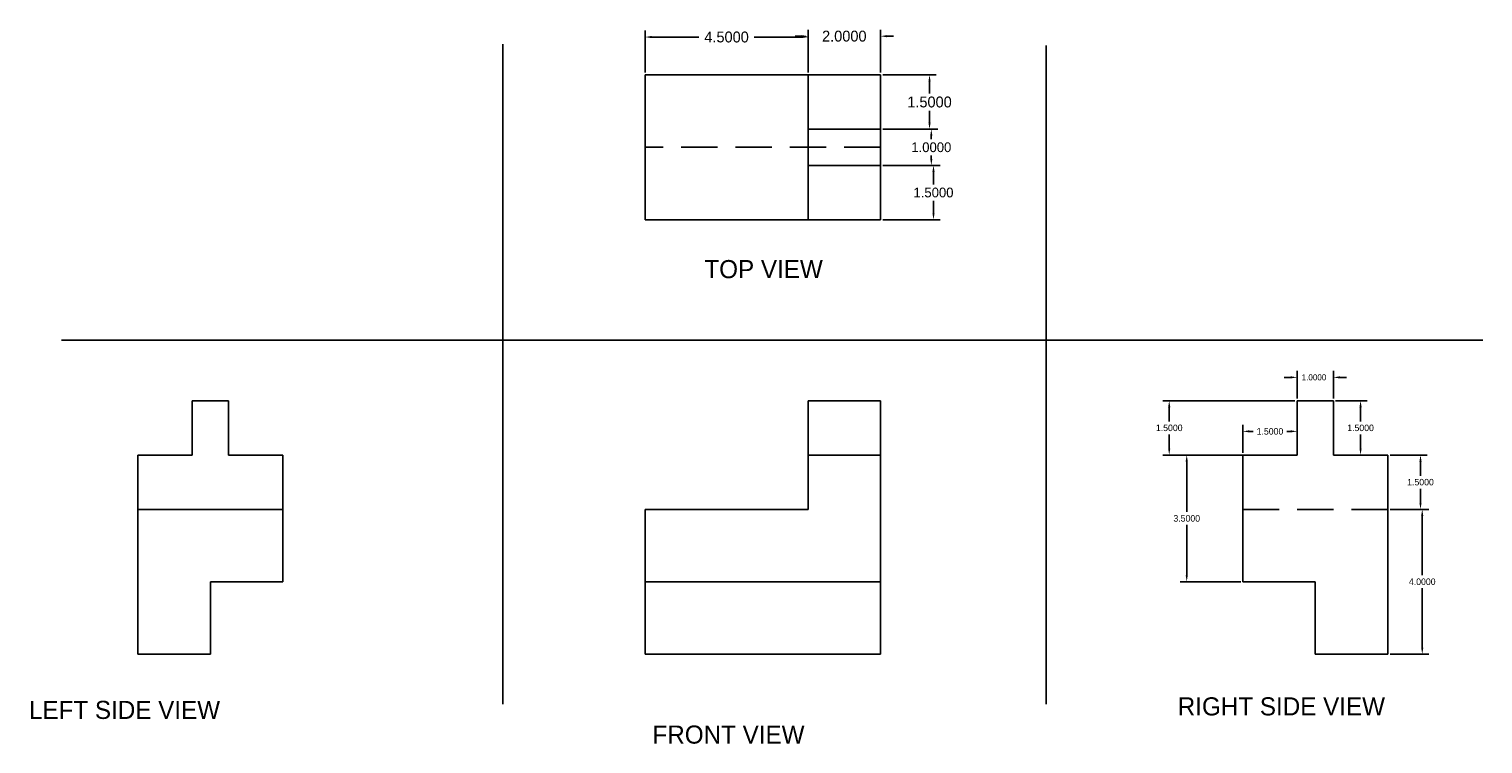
# Model space of a CAD drawing. Header units: feet. Extents: x 31.1 to 71.2, y 14.3 to 34.
import ezdxf

# ---------------------------------------------------------------- set-up
doc = ezdxf.new("R2010")
doc.units = ezdxf.units.FT
doc.header["$MEASUREMENT"] = 0
doc.linetypes.add('DASHEDX2', pattern=[1.5, 1, -0.5])
doc.dimstyles.get("Standard").update_dxf_attribs({"dimtxt": 0.18, "dimasz": 0.18, "dimexe": 0.18, "dimexo": 0.0625, "dimgap": 0.09, "dimtad": 0, "dimtih": 1, "dimtoh": 1, "dimdec": 4, "dimzin": 0, "dimdsep": 46, "dimtxsty": 'Standard', "dimcen": 0.09, "dimadec": 0, "dimazin": 0, "dimtfac": 1, "dimtdec": 4, "dimtofl": 0, "dimtmove": 0, "dimatfit": 3, "dimfxl": 0, "dimtolj": 1, "dimtzin": 0, "dimarcsym": 0})

# ---------------------------------------------------------------- blocks, each defined once
blk = doc.blocks.new('*D2')
at = {"color": 0, "lineweight": -2}
for p, q in [((48.088, 32.803), (48.088, 33.965)), ((48.268, 33.785), (49.573, 33.785)), ((52.408, 33.785), (51.103, 33.785)), ((52.588, 32.803), (52.588, 33.965))]:
    blk.add_line(p, q, dxfattribs=at)
at = {"color": 0}
for points in [[(48.268, 33.815), (48.268, 33.755), (48.088, 33.785)], [(52.408, 33.815), (52.408, 33.755), (52.588, 33.785)]]:
    blk.add_solid(points, dxfattribs=at)
at = {"layer": 'Defpoints', "color": 0}
for p in [(52.588, 33.785), (48.088, 32.74), (52.588, 32.74)]:
    blk.add_point(p, dxfattribs=at)
at = {"color": 0, "insert": (50.338, 33.785), "char_height": 0.3, "attachment_point": 5}
blk.add_mtext('\\A1;4.5000', dxfattribs=at)
blk = doc.blocks.new('*D3')
at = {"color": 0, "lineweight": -2}
for p, q in [((52.408, 33.809), (52.228, 33.809)), ((52.588, 32.803), (52.588, 33.989)), ((54.588, 32.803), (54.588, 33.989)), ((54.768, 33.809), (54.948, 33.809))]:
    blk.add_line(p, q, dxfattribs=at)
at = {"color": 0}
for points in [[(52.408, 33.839), (52.408, 33.779), (52.588, 33.809)], [(54.768, 33.839), (54.768, 33.779), (54.588, 33.809)]]:
    blk.add_solid(points, dxfattribs=at)
at = {"layer": 'Defpoints', "color": 0}
for p in [(54.588, 33.809), (52.588, 32.74), (54.588, 32.74)]:
    blk.add_point(p, dxfattribs=at)
at = {"color": 0, "insert": (53.588, 33.809), "char_height": 0.3, "attachment_point": 5}
blk.add_mtext('\\A1;2.0000', dxfattribs=at)
blk = doc.blocks.new('*D4')
at = {"color": 0, "lineweight": -2}
for p, q in [((54.651, 32.74), (56.12, 32.74)), ((55.94, 32.56), (55.94, 32.23)), ((55.94, 31.42), (55.94, 31.75)), ((54.651, 31.24), (56.12, 31.24))]:
    blk.add_line(p, q, dxfattribs=at)
at = {"color": 0}
for points in [[(55.91, 32.56), (55.97, 32.56), (55.94, 32.74)], [(55.91, 31.42), (55.97, 31.42), (55.94, 31.24)]]:
    blk.add_solid(points, dxfattribs=at)
at = {"layer": 'Defpoints', "color": 0}
for p in [(54.588, 32.74), (54.588, 31.24), (55.94, 31.24)]:
    blk.add_point(p, dxfattribs=at)
at = {"color": 0, "insert": (55.94, 31.99), "char_height": 0.3, "attachment_point": 5}
blk.add_mtext('\\A1;1.5000', dxfattribs=at)
blk = doc.blocks.new('*D5')
at = {"color": 0, "lineweight": -2}
for p, q in [((54.651, 31.24), (56.17, 31.24)), ((55.99, 31.06), (55.99, 30.965)), ((55.99, 30.42), (55.99, 30.515)), ((54.651, 30.24), (56.17, 30.24))]:
    blk.add_line(p, q, dxfattribs=at)
at = {"color": 0}
for points in [[(55.96, 31.06), (56.02, 31.06), (55.99, 31.24)], [(55.96, 30.42), (56.02, 30.42), (55.99, 30.24)]]:
    blk.add_solid(points, dxfattribs=at)
at = {"layer": 'Defpoints', "color": 0}
for p in [(54.588, 31.24), (54.588, 30.24), (55.99, 30.24)]:
    blk.add_point(p, dxfattribs=at)
at = {"color": 0, "insert": (55.99, 30.74), "char_height": 0.27, "attachment_point": 5}
blk.add_mtext('\\A1;1.0000', dxfattribs=at)
blk = doc.blocks.new('*D6')
at = {"color": 0, "lineweight": -2}
for p, q in [((54.651, 30.24), (56.23, 30.24)), ((56.05, 30.06), (56.05, 29.715)), ((56.05, 28.92), (56.05, 29.265)), ((54.651, 28.74), (56.23, 28.74))]:
    blk.add_line(p, q, dxfattribs=at)
at = {"color": 0}
for points in [[(56.02, 30.06), (56.08, 30.06), (56.05, 30.24)], [(56.02, 28.92), (56.08, 28.92), (56.05, 28.74)]]:
    blk.add_solid(points, dxfattribs=at)
at = {"layer": 'Defpoints', "color": 0}
for p in [(54.588, 30.24), (54.588, 28.74), (56.05, 28.74)]:
    blk.add_point(p, dxfattribs=at)
at = {"color": 0, "insert": (56.05, 29.49), "char_height": 0.27, "attachment_point": 5}
blk.add_mtext('\\A1;1.5000', dxfattribs=at)
blk = doc.blocks.new('*D7')
at = {"color": 0, "lineweight": -2}
for p, q in [((66.088, 23.803), (66.088, 24.565)), ((67.088, 23.803), (67.088, 24.565)), ((65.908, 24.385), (65.728, 24.385)), ((67.268, 24.385), (67.448, 24.385))]:
    blk.add_line(p, q, dxfattribs=at)
at = {"color": 0}
for points in [[(65.908, 24.415), (65.908, 24.355), (66.088, 24.385)], [(67.268, 24.415), (67.268, 24.355), (67.088, 24.385)]]:
    blk.add_solid(points, dxfattribs=at)
at = {"layer": 'Defpoints', "color": 0}
for p in [(67.088, 24.385), (66.088, 23.74), (67.088, 23.74)]:
    blk.add_point(p, dxfattribs=at)
at = {"color": 0, "insert": (66.553, 24.385), "char_height": 0.1667, "attachment_point": 5}
blk.add_mtext('\\A1;1.0000', dxfattribs=at)
blk = doc.blocks.new('*D8')
at = {"color": 0, "lineweight": -2}
for p, q in [((66.026, 23.74), (62.377, 23.74)), ((62.557, 23.56), (62.557, 23.17)), ((62.557, 22.42), (62.557, 22.81)), ((66.026, 22.24), (62.377, 22.24))]:
    blk.add_line(p, q, dxfattribs=at)
at = {"color": 0}
for points in [[(62.527, 23.56), (62.587, 23.56), (62.557, 23.74)], [(62.527, 22.42), (62.587, 22.42), (62.557, 22.24)]]:
    blk.add_solid(points, dxfattribs=at)
at = {"layer": 'Defpoints', "color": 0}
for p in [(66.088, 23.74), (62.557, 22.24), (66.088, 22.24)]:
    blk.add_point(p, dxfattribs=at)
at = {"color": 0, "insert": (62.557, 22.99), "char_height": 0.18, "attachment_point": 5}
blk.add_mtext('\\A1;1.5000', dxfattribs=at)
blk = doc.blocks.new('*D9')
at = {"color": 0, "lineweight": -2}
for p, q in [((64.588, 22.303), (64.588, 23.074)), ((64.768, 22.894), (64.873, 22.894)), ((65.908, 22.894), (65.803, 22.894)), ((66.088, 22.303), (66.088, 23.074))]:
    blk.add_line(p, q, dxfattribs=at)
at = {"color": 0}
for points in [[(64.768, 22.924), (64.768, 22.864), (64.588, 22.894)], [(65.908, 22.924), (65.908, 22.864), (66.088, 22.894)]]:
    blk.add_solid(points, dxfattribs=at)
at = {"layer": 'Defpoints', "color": 0}
for p in [(64.588, 22.894), (64.588, 22.24), (66.088, 22.24)]:
    blk.add_point(p, dxfattribs=at)
at = {"color": 0, "insert": (65.338, 22.894), "char_height": 0.18, "attachment_point": 5}
blk.add_mtext('\\A1;1.5000', dxfattribs=at)
blk = doc.blocks.new('*D10')
at = {"color": 0, "lineweight": -2}
for p, q in [((64.535, 22.24), (62.86, 22.24)), ((63.04, 22.06), (63.04, 20.67)), ((63.04, 18.92), (63.04, 20.31)), ((64.535, 18.74), (62.86, 18.74))]:
    blk.add_line(p, q, dxfattribs=at)
at = {"color": 0}
for points in [[(63.01, 22.06), (63.07, 22.06), (63.04, 22.24)], [(63.01, 18.92), (63.07, 18.92), (63.04, 18.74)]]:
    blk.add_solid(points, dxfattribs=at)
at = {"layer": 'Defpoints', "color": 0}
for p in [(64.598, 22.24), (63.04, 18.74), (64.598, 18.74)]:
    blk.add_point(p, dxfattribs=at)
at = {"color": 0, "insert": (63.04, 20.49), "char_height": 0.18, "attachment_point": 5}
blk.add_mtext('\\A1;3.5000', dxfattribs=at)
blk = doc.blocks.new('*D11')
at = {"color": 0, "lineweight": -2}
for p, q in [((67.151, 23.74), (68.018, 23.74)), ((67.838, 23.56), (67.838, 23.17)), ((67.838, 22.42), (67.838, 22.81)), ((67.151, 22.24), (68.018, 22.24))]:
    blk.add_line(p, q, dxfattribs=at)
at = {"color": 0}
for points in [[(67.808, 23.56), (67.868, 23.56), (67.838, 23.74)], [(67.808, 22.42), (67.868, 22.42), (67.838, 22.24)]]:
    blk.add_solid(points, dxfattribs=at)
at = {"layer": 'Defpoints', "color": 0}
for p in [(67.088, 23.74), (67.088, 22.24), (67.838, 22.24)]:
    blk.add_point(p, dxfattribs=at)
at = {"color": 0, "insert": (67.838, 22.99), "char_height": 0.18, "attachment_point": 5}
blk.add_mtext('\\A1;1.5000', dxfattribs=at)
blk = doc.blocks.new('*D12')
at = {"color": 0, "lineweight": -2}
for p, q in [((68.651, 22.24), (69.673, 22.24)), ((69.493, 22.06), (69.493, 21.67)), ((69.493, 20.92), (69.493, 21.31)), ((68.651, 20.74), (69.673, 20.74))]:
    blk.add_line(p, q, dxfattribs=at)
at = {"color": 0}
for points in [[(69.463, 22.06), (69.523, 22.06), (69.493, 22.24)], [(69.463, 20.92), (69.523, 20.92), (69.493, 20.74)]]:
    blk.add_solid(points, dxfattribs=at)
at = {"layer": 'Defpoints', "color": 0}
for p in [(68.588, 22.24), (68.588, 20.74), (69.493, 20.74)]:
    blk.add_point(p, dxfattribs=at)
at = {"color": 0, "insert": (69.493, 21.49), "char_height": 0.18, "attachment_point": 5}
blk.add_mtext('\\A1;1.5000', dxfattribs=at)
blk = doc.blocks.new('*D13')
at = {"color": 0, "lineweight": -2}
for p, q in [((68.651, 20.74), (69.721, 20.74)), ((69.541, 20.56), (69.541, 18.92)), ((69.541, 16.92), (69.541, 18.56)), ((68.651, 16.74), (69.721, 16.74))]:
    blk.add_line(p, q, dxfattribs=at)
at = {"color": 0}
for points in [[(69.511, 20.56), (69.571, 20.56), (69.541, 20.74)], [(69.511, 16.92), (69.571, 16.92), (69.541, 16.74)]]:
    blk.add_solid(points, dxfattribs=at)
at = {"layer": 'Defpoints', "color": 0}
for p in [(68.588, 20.74), (68.588, 16.74), (69.541, 16.74)]:
    blk.add_point(p, dxfattribs=at)
at = {"color": 0, "insert": (69.541, 18.74), "char_height": 0.18, "attachment_point": 5}
blk.add_mtext('\\A1;4.0000', dxfattribs=at)

msp = doc.modelspace()

# ---------------------------------------------------------------- linework, layer by layer
for p, q in [((44.16332, 33.58572), (44.16332, 15.35668)), ((59.16332, 33.5509), (59.16332, 15.35668)), ((52.58808, 32.74043), (48.08808, 32.74043)), ((48.08808, 32.74043), (48.08808, 30.74043)), ((54.58808, 32.74043), (52.58808, 32.74043)), ((52.58808, 32.74043), (52.58808, 28.74043)), ((54.58808, 31.24043), (54.58808, 32.74043)), ((54.58808, 31.24043), (52.58808, 31.24043)), ((54.58808, 30.24043), (54.58808, 31.24043)), ((48.08808, 30.74043), (48.08808, 28.74043)), ((54.58808, 30.24043), (52.58808, 30.24043)), ((54.58808, 28.74043), (54.58808, 30.24043)), ((48.08808, 28.74043), (52.58808, 28.74043)), ((52.58808, 28.74043), (54.58808, 28.74043)), ((31.9841, 25.41588), (71.21598, 25.41588)), ((35.58808, 22.24043), (35.58808, 23.74043)), ((35.58808, 23.74043), (36.58808, 23.74043)), ((36.58808, 23.74043), (36.58808, 22.24043)), ((54.58808, 23.74043), (52.58808, 23.74043)), ((52.58808, 23.74043), (52.58808, 22.24043)), ((54.58808, 22.24043), (54.58808, 23.74043)), ((67.08808, 23.74043), (66.08808, 23.74043)), ((66.08808, 23.74043), (66.08808, 22.24043)), ((67.08808, 22.24043), (67.08808, 23.74043)), ((34.08808, 20.74043), (34.08808, 22.24043)), ((34.08808, 22.24043), (35.58808, 22.24043)), ((36.58808, 22.24043), (38.08808, 22.24043)), ((38.08808, 22.24043), (38.08808, 20.74043)), ((52.58808, 22.24043), (52.58808, 20.74043)), ((52.58808, 22.24043), (54.58808, 22.24043)), ((54.58808, 18.74043), (54.58808, 22.24043)), ((66.08808, 22.24043), (64.58808, 22.24043)), ((64.58808, 22.24043), (64.58808, 18.74043)), ((68.58808, 22.24043), (67.08808, 22.24043)), ((68.58808, 20.74043), (68.58808, 22.24043)), ((34.08808, 16.74043), (34.08808, 20.74043)), ((34.08808, 20.74043), (38.08808, 20.74043)), ((38.08808, 20.74043), (38.08808, 18.74043)), ((52.58808, 20.74043), (48.08808, 20.74043)), ((48.08808, 18.74043), (48.08808, 20.74043)), ((68.58808, 16.74043), (68.58808, 20.74043)), ((38.08808, 18.74043), (36.08808, 18.74043)), ((36.08808, 18.74043), (36.08808, 16.74043)), ((48.08808, 16.74043), (48.08808, 18.74043)), ((48.08808, 18.74043), (54.58808, 18.74043)), ((54.58808, 16.74043), (54.58808, 18.74043)), ((64.58808, 18.74043), (66.58808, 18.74043)), ((66.58808, 18.74043), (66.58808, 16.74043)), ((36.08808, 16.74043), (34.08808, 16.74043)), ((48.08808, 16.74043), (54.58808, 16.74043)), ((66.58808, 16.74043), (68.58808, 16.74043))]:
    msp.add_line(p, q)
at = {"linetype": 'DASHEDX2'}
for p, q in [((54.58808, 30.74043), (48.08808, 30.74043)), ((68.58808, 20.74043), (64.58808, 20.74043))]:
    msp.add_line(p, q, dxfattribs=at)

# ---------------------------------------------------------------- texts
at = {"char_height": 0.5, "attachment_point": 1}
for s, insert, width in [('TOP VIEW', (49.72557, 27.62553), 5.8508593), ('  LEFT SIDE VIEW', (30.71028, 15.45119), 8.5325034), ('RIGHT SIDE VIEW', (62.79249, 15.54858), 11.7017189), ('  FRONT VIEW', (47.92156, 14.76942), 6.2896739)]:
    msp.add_mtext(s, dxfattribs=dict(at, insert=insert, width=width))

# ---------------------------------------------------------------- dimensions: what is measured, and where the dimension line sits
for p1, p2, distance, override, picture, middle in [((48.08808, 32.74043), (52.58808, 32.74043), 1.04416, {"dimtxt": 0.3}, '*D2', (50.33808, 33.78459)), ((52.58808, 32.74043), (54.58808, 32.74043), 1.06864, {"dimtxt": 0.3}, '*D3', (53.58808, 33.80907)), ((54.58808, 32.74043), (54.58808, 31.24043), 1.35235, {"dimtxt": 0.3}, '*D4', (55.94044, 31.99043)), ((54.58808, 31.24043), (54.58808, 30.24043), 1.40143, {"dimtxt": 0.27}, '*D5', (55.98952, 30.74043)), ((54.58808, 30.24043), (54.58808, 28.74043), 1.46197, {"dimtxt": 0.27}, '*D6', (56.05005, 29.49043))]:
    dim = msp.add_aligned_dim(p1=p1, p2=p2, distance=distance, dimstyle='Standard', override=override)
    dim.commit()
    dim.dimension.update_dxf_attribs({"geometry": picture, "text_midpoint": middle})
dim = msp.add_linear_dim(base=(67.08808, 24.38452), p1=(66.08808, 23.74043), p2=(67.08808, 23.74043), angle=0, dimstyle='Standard', override={"dimtxt": 0.166667, "dimgap": 0.18})
dim.commit()
dim.dimension.update_dxf_attribs({"geometry": '*D7', "text_midpoint": (66.55252, 24.38452), "dimtype": 161})
for p1, p2, distance, picture, middle in [((66.08808, 23.74043), (66.08808, 22.24043), -3.53101, '*D8', (62.55708, 22.99043)), ((67.08808, 23.74043), (67.08808, 22.24043), 0.75, '*D11', (67.83808, 22.99043)), ((66.08808, 22.24043), (64.58808, 22.24043), -0.65364, '*D9', (65.33808, 22.89407)), ((64.59754, 22.24043), (64.59754, 18.74043), -1.55743, '*D10', (63.04011, 20.49043)), ((68.58808, 22.24043), (68.58808, 20.74043), 0.90459, '*D12', (69.49268, 21.49043)), ((68.58808, 20.74043), (68.58808, 16.74043), 0.95329, '*D13', (69.54137, 18.74043))]:
    dim = msp.add_aligned_dim(p1=p1, p2=p2, distance=distance, dimstyle='Standard')
    dim.commit()
    dim.dimension.update_dxf_attribs({"geometry": picture, "text_midpoint": middle})

doc.saveas('drawing.dxf')
